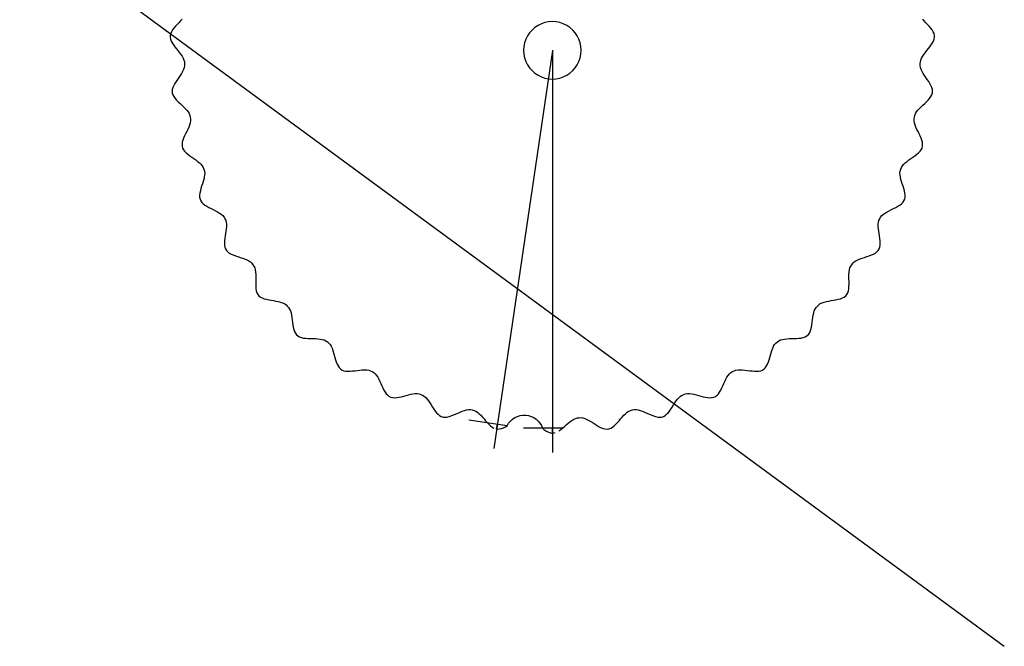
# Model space of a CAD drawing. Extents: x 64 to 1966, y -49 to 641.
# Tile 3 of 8: x 394 to 686, y 44 to 229. Entities that reach past the tile are written whole.
import ezdxf

# ---------------------------------------------------------------- set-up
doc = ezdxf.new("R2010")
doc.units = 0
doc.layers.get('0').update_dxf_attribs({"linetype": 'CONTINUOUS'})

msp = doc.modelspace()

# ---------------------------------------------------------------- linework, layer by layer
at = {"color": 7}
for p, q in [((176.429199, 417.777534), (686.046113, 43.583874)), ((440.844378, 227.774366), (440.362758, 227.241348)), ((441.338323, 228.306513), (440.844378, 227.774366)), ((441.826101, 228.838403), (441.338323, 228.306513)), ((442.289222, 229.370646), (441.826101, 228.838403)), ((662.315174, 228.83837), (661.852055, 229.370617)), ((662.80295, 228.306478), (662.315174, 228.83837)), ((663.296894, 227.774328), (662.80295, 228.306478)), ((663.778511, 227.241308), (663.296894, 227.774328)), ((438.929339, 225.088361), (438.786704, 224.541827)), ((439.176753, 225.630968), (438.929339, 225.088361)), ((439.510454, 226.170261), (439.176753, 225.630968)), ((439.911953, 226.706851), (439.510454, 226.170261)), ((440.362758, 227.241348), (439.911953, 226.706851)), ((664.229315, 226.706809), (663.778511, 227.241308)), ((664.630813, 226.170217), (664.229315, 226.706809)), ((664.964516, 225.630923), (664.630813, 226.170217)), ((665.211931, 225.088314), (664.964516, 225.630923)), ((665.35457, 224.541779), (665.211931, 225.088314)), ((438.786704, 224.541827), (438.766567, 223.990783)), ((438.766567, 223.990783), (438.868931, 223.435295)), ((438.868931, 223.435295), (439.076078, 222.876073)), ((439.076078, 222.876073), (439.369524, 222.313859)), ((439.369524, 222.313859), (439.730783, 221.749391)), ((664.410499, 221.749349), (664.771758, 222.313815)), ((664.771758, 222.313815), (665.065204, 222.876028)), ((665.065204, 222.876028), (665.27235, 223.435249)), ((665.27235, 223.435249), (665.37471, 223.990736)), ((665.37471, 223.990736), (665.35457, 224.541779)), ((439.730783, 221.749391), (440.141367, 221.183411)), ((440.141367, 221.183411), (440.582793, 220.616657)), ((440.582793, 220.616657), (441.036574, 220.049871)), ((441.036574, 220.049871), (441.484222, 219.483792)), ((441.484222, 219.483792), (441.907255, 218.919161)), ((441.907255, 218.919161), (442.287185, 218.356716)), ((552.142607, 220.115177), (534.714599, 102.219257)), ((552.070637, 220.125793), (552.070637, 100.948682)), ((560.574574, 220.125793), (560.574574, 220.125793)), ((661.854085, 218.356689), (662.234016, 218.919131)), ((662.234016, 218.919131), (662.65705, 219.48376)), ((662.65705, 219.48376), (663.104702, 220.049837)), ((663.104702, 220.049837), (663.558485, 220.61662)), ((663.558485, 220.61662), (663.999913, 221.183371)), ((663.999913, 221.183371), (664.410499, 221.749349)), ((442.287185, 218.356716), (442.605526, 217.797199)), ((442.605526, 217.797199), (442.843793, 217.24135)), ((442.843793, 217.24135), (442.983498, 216.689908)), ((442.983498, 216.689908), (443.009625, 216.140015)), ((443.009625, 216.140015), (443.023709, 215.589683)), ((661.117565, 215.589662), (661.131648, 216.139995)), ((661.131648, 216.139995), (661.157773, 216.689887)), ((661.157773, 216.689887), (661.297477, 217.241327)), ((661.297477, 217.241327), (661.535743, 217.797174)), ((661.535743, 217.797174), (661.854085, 218.356689)), ((442.113061, 213.287825), (441.732371, 212.693823)), ((442.450923, 213.8765), (442.113061, 213.287825)), ((442.727573, 214.457759), (442.450923, 213.8765)), ((442.92463, 215.029516), (442.727573, 214.457759)), ((443.023709, 215.589683), (442.92463, 215.029516)), ((661.216646, 215.029493), (661.117565, 215.589662)), ((661.413702, 214.457734), (661.216646, 215.029493)), ((661.690351, 213.876473), (661.413702, 214.457734)), ((662.028211, 213.287795), (661.690351, 213.876473)), ((662.4089, 212.693791), (662.028211, 213.287795)), ((440.148977, 210.306284), (439.829885, 209.716954)), ((440.517155, 210.900723), (440.148977, 210.306284)), ((440.916035, 211.498184), (440.517155, 210.900723)), ((441.327234, 212.09658), (440.916035, 211.498184)), ((441.732371, 212.693823), (441.327234, 212.09658)), ((662.814034, 212.096546), (662.4089, 212.693791)), ((663.225232, 211.498148), (662.814034, 212.096546)), ((663.62411, 210.900684), (663.225232, 211.498148)), ((663.992285, 210.306242), (663.62411, 210.900684)), ((664.311376, 209.716911), (663.992285, 210.306242)), ((439.412488, 208.561971), (439.35095, 208.000493)), ((439.35095, 208.000493), (439.41126, 207.45239)), ((439.41126, 207.45239), (439.593412, 206.917726)), ((439.578262, 209.13482), (439.412488, 208.561971)), ((439.829885, 209.716954), (439.578262, 209.13482)), ((664.563, 209.134776), (664.311376, 209.716911)), ((664.547861, 206.917679), (664.730011, 207.452344)), ((664.728775, 208.561925), (664.563, 209.134776)), ((664.790317, 208.000447), (664.728775, 208.561925)), ((664.730011, 207.452344), (664.790317, 208.000447)), ((439.593412, 206.917726), (439.879775, 206.394625)), ((439.879775, 206.394625), (440.251953, 205.881128)), ((440.251953, 205.881128), (440.691549, 205.375275)), ((440.691549, 205.375275), (441.180166, 204.875108)), ((441.180166, 204.875108), (441.699407, 204.378666)), ((441.699407, 204.378666), (442.230877, 203.883991)), ((661.910394, 203.883956), (662.441865, 204.378629)), ((662.441865, 204.378629), (662.961108, 204.875068)), ((662.961108, 204.875068), (663.449726, 205.375232)), ((663.449726, 205.375232), (663.889322, 205.881083)), ((663.889322, 205.881083), (664.261499, 206.394579)), ((664.261499, 206.394579), (664.547861, 206.917679)), ((442.230877, 203.883991), (442.756178, 203.389123)), ((442.756178, 203.389123), (443.256913, 202.892102)), ((443.256913, 202.892102), (443.714687, 202.39097)), ((443.714687, 202.39097), (444.111101, 201.883766)), ((444.111101, 201.883766), (444.427761, 201.368532)), ((659.713505, 201.36851), (660.030164, 201.883742)), ((660.030164, 201.883742), (660.42658, 202.390943)), ((660.42658, 202.390943), (660.884354, 202.892073)), ((660.884354, 202.892073), (661.385091, 203.389091)), ((661.385091, 203.389091), (661.910394, 203.883956)), ((444.427761, 201.368532), (444.646268, 200.843308)), ((444.718075, 198.597684), (444.529004, 197.982338)), ((444.646268, 200.843308), (444.752182, 200.303079)), ((444.829783, 199.192039), (444.718075, 198.597684)), ((444.752182, 200.303079), (444.846245, 199.760663)), ((444.846245, 199.760663), (444.829783, 199.192039)), ((659.295026, 199.760642), (659.389087, 200.30306)), ((659.311489, 199.192016), (659.295026, 199.760642)), ((659.423198, 198.597659), (659.311489, 199.192016)), ((659.389087, 200.30306), (659.494999, 200.843288)), ((659.612267, 197.982311), (659.423198, 198.597659)), ((659.494999, 200.843288), (659.713505, 201.36851)), ((443.676448, 196.057775), (443.356758, 195.405886)), ((443.990308, 196.707642), (443.676448, 196.057775)), ((444.280454, 197.350743), (443.990308, 196.707642)), ((444.529004, 197.982338), (444.280454, 197.350743)), ((659.860814, 197.350714), (659.612267, 197.982311)), ((660.150958, 196.707611), (659.860814, 197.350714)), ((660.464815, 196.057742), (660.150958, 196.707611)), ((660.784503, 195.40585), (660.464815, 196.057742)), ((442.377349, 192.872926), (442.296751, 192.282044)), ((442.541533, 193.485492), (442.377349, 192.872926)), ((442.771417, 194.115002), (442.541533, 193.485492)), ((443.04912, 194.756714), (442.771417, 194.115002)), ((443.356758, 195.405886), (443.04912, 194.756714)), ((661.092138, 194.756677), (660.784503, 195.40585)), ((661.369839, 194.114963), (661.092138, 194.756677)), ((661.599722, 193.485452), (661.369839, 194.114963)), ((661.763905, 192.872884), (661.599722, 193.485452)), ((661.844506, 192.282001), (661.763905, 192.872884)), ((442.296751, 192.282044), (442.317619, 191.71759)), ((442.317619, 191.71759), (442.457092, 191.18411)), ((442.457092, 191.18411), (442.71515, 190.681664)), ((442.71515, 190.681664), (443.074626, 190.205832)), ((443.074626, 190.205832), (443.517604, 189.751997)), ((443.517604, 189.751997), (444.026168, 189.315541)), ((660.115101, 189.315499), (660.623666, 189.751953)), ((660.623666, 189.751953), (661.066642, 190.205787)), ((661.066642, 190.205787), (661.426116, 190.681618)), ((661.426116, 190.681618), (661.684172, 191.184063)), ((661.684172, 191.184063), (661.82364, 191.717546)), ((661.82364, 191.717546), (661.844506, 192.282001)), ((444.026168, 189.315541), (444.582403, 188.891846)), ((444.582403, 188.891846), (445.168393, 188.476298)), ((445.168393, 188.476298), (445.766224, 188.064277)), ((445.766224, 188.064277), (446.35798, 187.651166)), ((446.35798, 187.651166), (446.925746, 187.23235)), ((446.925746, 187.23235), (447.451606, 186.80321)), ((447.451606, 186.80321), (447.917647, 186.35913)), ((656.223616, 186.359108), (656.689655, 186.803185)), ((656.689655, 186.803185), (657.215517, 187.232322)), ((657.215517, 187.232322), (657.783284, 187.651136)), ((657.783284, 187.651136), (658.375042, 188.064242)), ((658.375042, 188.064242), (658.972874, 188.476261)), ((658.972874, 188.476261), (659.558866, 188.891807)), ((659.558866, 188.891807), (660.115101, 189.315499)), ((447.917647, 186.35913), (448.30595, 185.895493)), ((448.30595, 185.895493), (448.598603, 185.407681)), ((448.598603, 185.407681), (448.782045, 184.888631)), ((448.782045, 184.888631), (448.954083, 184.365689)), ((448.954083, 184.365689), (449.020588, 183.800729)), ((655.120681, 183.800706), (655.187185, 184.365669)), ((655.187185, 184.365669), (655.359221, 184.888611)), ((655.359221, 184.888611), (655.542662, 185.407661)), ((655.542662, 185.407661), (655.835312, 185.895472)), ((655.835312, 185.895472), (656.223616, 186.359108)), ((448.551791, 181.220579), (448.335897, 180.531939)), ((448.745209, 181.899072), (448.551791, 181.220579)), ((448.899149, 182.560125), (448.745209, 181.899072)), ((448.996609, 183.196442), (448.899149, 182.560125)), ((449.020588, 183.800729), (448.996609, 183.196442)), ((655.144659, 183.196418), (655.120681, 183.800706)), ((655.242118, 182.560099), (655.144659, 183.196418)), ((655.396056, 181.899044), (655.242118, 182.560099)), ((655.589471, 181.220549), (655.396056, 181.899044)), ((655.805362, 180.531908), (655.589471, 181.220549)), ((447.72338, 178.478096), (447.587603, 177.821823)), ((447.90469, 179.153402), (447.72338, 178.478096)), ((448.114529, 179.840449), (447.90469, 179.153402)), ((448.335897, 180.531939), (448.114529, 179.840449)), ((656.026726, 179.840416), (655.805362, 180.531908)), ((656.236564, 179.153368), (656.026726, 179.840416)), ((656.417871, 178.47806), (656.236564, 179.153368)), ((656.553647, 177.821785), (656.417871, 178.47806)), ((447.587603, 177.821823), (447.51436, 177.191879)), ((447.51436, 177.191879), (447.520653, 176.595559)), ((447.520653, 176.595559), (447.623484, 176.040158)), ((447.623484, 176.040158), (447.839146, 175.53267)), ((447.839146, 175.53267), (448.167611, 175.073153)), ((655.973649, 175.073108), (656.302112, 175.532626)), ((656.302112, 175.532626), (656.517769, 176.040116)), ((656.517769, 176.040116), (656.620598, 176.595518)), ((656.626889, 177.19184), (656.553647, 177.821785)), ((656.620598, 176.595518), (656.626889, 177.19184)), ((448.167611, 175.073153), (448.592538, 174.654732)), ((448.592538, 174.654732), (449.096874, 174.270231)), ((449.096874, 174.270231), (449.663567, 173.912474)), ((449.663567, 173.912474), (450.275564, 173.574283)), ((450.275564, 173.574283), (450.915815, 173.248483)), ((450.915815, 173.248483), (451.567265, 172.927898)), ((451.567265, 172.927898), (452.212864, 172.60535)), ((452.212864, 172.60535), (452.83556, 172.273664)), ((452.83556, 172.273664), (453.4183, 171.925664)), ((650.722959, 171.92564), (651.305699, 172.273638)), ((651.305699, 172.273638), (651.928395, 172.605321)), ((651.928395, 172.605321), (652.573996, 172.927865)), ((652.573996, 172.927865), (653.225447, 173.248448)), ((653.225447, 173.248448), (653.865698, 173.574245)), ((653.865698, 173.574245), (654.477697, 173.912432)), ((654.477697, 173.912432), (655.044389, 174.270188)), ((655.044389, 174.270188), (655.548724, 174.654688)), ((655.548724, 174.654688), (655.973649, 175.073108)), ((453.4183, 171.925664), (453.944032, 171.554172)), ((453.944032, 171.554172), (454.395704, 171.152013)), ((454.395704, 171.152013), (454.756264, 170.71201)), ((454.756264, 170.71201), (455.013326, 170.225201)), ((455.013326, 170.225201), (455.25967, 169.732881)), ((455.25967, 169.732881), (455.407726, 169.183625)), ((648.73354, 169.183603), (648.881595, 169.732862)), ((648.881595, 169.732862), (649.127939, 170.225182)), ((649.127939, 170.225182), (649.384998, 170.711993)), ((649.384998, 170.711993), (649.745556, 171.151994)), ((649.745556, 171.151994), (650.197227, 171.554151)), ((650.197227, 171.554151), (650.722959, 171.92564)), ((455.319597, 166.562712), (455.206271, 165.849977)), ((455.412165, 167.262137), (455.319597, 166.562712)), ((455.407726, 169.183625), (455.471988, 168.582286)), ((455.468214, 167.938559), (455.412165, 167.262137)), ((455.471988, 168.582286), (455.468214, 167.938559)), ((648.669277, 168.582263), (648.73354, 169.183603)), ((648.673048, 167.938535), (648.669277, 168.582263)), ((648.729095, 167.26211), (648.673048, 167.938535)), ((648.82166, 166.562684), (648.729095, 167.26211)), ((648.934983, 165.849948), (648.82166, 166.562684)), ((454.899324, 163.728838), (454.860547, 163.059789)), ((454.980376, 164.423347), (454.899324, 163.728838)), ((455.087944, 165.133625), (454.980376, 164.423347)), ((455.206271, 165.849977), (455.087944, 165.133625)), ((649.053307, 165.133594), (648.934983, 165.849948)), ((649.160872, 164.423315), (649.053307, 165.133594)), ((649.241922, 163.728805), (649.160872, 164.423315)), ((649.280697, 163.059755), (649.241922, 163.728805)), ((454.860547, 163.059789), (454.879806, 162.425894)), ((454.879806, 162.425894), (454.972856, 161.836845)), ((454.972856, 161.836845), (455.155459, 161.302335)), ((455.155459, 161.302335), (455.442713, 160.831656)), ((455.442713, 160.831656), (455.834585, 160.424861)), ((648.306669, 160.424818), (648.698538, 160.831615)), ((648.698538, 160.831615), (648.985788, 161.302296)), ((648.985788, 161.302296), (649.168388, 161.836808)), ((649.168388, 161.836808), (649.261438, 162.425858)), ((649.261438, 162.425858), (649.280697, 163.059755)), ((455.834585, 160.424861), (456.315905, 160.072769)), ((456.315905, 160.072769), (456.87085, 159.765797)), ((456.87085, 159.765797), (457.483594, 159.494363)), ((457.483594, 159.494363), (458.138311, 159.248884)), ((458.138311, 159.248884), (458.819175, 159.019777)), ((458.819175, 159.019777), (459.510361, 158.79746)), ((459.510361, 158.79746), (460.196044, 158.57235)), ((460.196044, 158.57235), (460.860398, 158.334864)), ((460.860398, 158.334864), (461.487597, 158.07542)), ((461.487597, 158.07542), (462.061816, 157.784434)), ((462.061816, 157.784434), (462.567229, 157.452324)), ((641.574028, 157.452308), (642.07944, 157.784415)), ((642.07944, 157.784415), (642.653659, 158.075399)), ((642.653659, 158.075399), (643.280858, 158.33484)), ((643.280858, 158.33484), (643.945212, 158.572323)), ((643.945212, 158.572323), (644.630895, 158.79743)), ((644.630895, 158.79743), (645.322081, 159.019744)), ((645.322081, 159.019744), (646.002946, 159.248847)), ((646.002946, 159.248847), (646.657663, 159.494324)), ((646.657663, 159.494324), (647.270406, 159.765755)), ((647.270406, 159.765755), (647.82535, 160.072726)), ((647.82535, 160.072726), (648.306669, 160.424818)), ((462.567229, 157.452324), (462.988012, 157.069508)), ((462.988012, 157.069508), (463.313214, 156.625315)), ((463.313214, 156.625315), (463.628617, 156.17411)), ((463.628617, 156.17411), (463.855067, 155.652263)), ((463.855067, 155.652263), (464.006199, 155.06669)), ((464.006199, 155.06669), (464.096193, 154.429274)), ((640.045066, 154.42925), (640.135063, 155.066668)), ((640.135063, 155.066668), (640.286196, 155.652243)), ((640.286196, 155.652243), (640.512646, 156.174092)), ((640.512646, 156.174092), (640.828047, 156.625298)), ((640.828047, 156.625298), (641.153248, 157.069493)), ((641.153248, 157.069493), (641.574028, 157.452308)), ((464.096193, 154.429274), (464.139229, 153.7519)), ((464.141141, 152.32481), (464.128377, 151.598862)), ((464.139229, 153.7519), (464.149484, 153.04645)), ((464.149484, 153.04645), (464.141141, 152.32481)), ((639.991769, 153.046424), (640.002028, 153.751875)), ((640.000109, 152.324783), (639.991769, 153.046424)), ((640.01287, 151.598836), (640.000109, 152.324783)), ((640.002028, 153.751875), (640.045066, 154.42925)), ((464.128377, 151.598862), (464.125372, 150.880492)), ((464.125372, 150.880492), (464.146305, 150.181583)), ((464.146305, 150.181583), (464.205357, 149.514018)), ((464.205357, 149.514018), (464.316705, 148.889682)), ((464.316705, 148.889682), (464.494531, 148.320459)), ((639.646709, 148.320426), (639.824534, 148.889651)), ((639.824534, 148.889651), (639.935883, 149.513989)), ((639.935883, 149.513989), (639.994936, 150.181554)), ((639.994936, 150.181554), (640.015872, 150.880465)), ((640.015872, 150.880465), (640.01287, 151.598836)), ((464.494531, 148.320459), (464.753012, 147.818232)), ((464.753012, 147.818232), (465.105737, 147.394393)), ((465.105737, 147.394393), (465.552662, 147.04899)), ((465.552662, 147.04899), (466.080119, 146.77073)), ((466.080119, 146.77073), (466.673846, 146.547831)), ((466.673846, 146.547831), (467.31958, 146.368506)), ((467.31958, 146.368506), (468.003062, 146.220971)), ((468.003062, 146.220971), (468.710029, 146.09344)), ((468.710029, 146.09344), (469.426219, 145.974129)), ((469.426219, 145.974129), (470.137371, 145.851254)), ((634.003881, 145.85123), (634.715033, 145.974102)), ((634.715033, 145.974102), (635.431223, 146.093409)), ((635.431223, 146.093409), (636.13819, 146.220936)), ((636.13819, 146.220936), (636.821671, 146.368469)), ((636.821671, 146.368469), (637.467405, 146.547793)), ((637.467405, 146.547793), (638.06113, 146.770691)), ((638.06113, 146.770691), (638.588585, 147.048951)), ((638.588585, 147.048951), (639.035508, 147.394355)), ((639.035508, 147.394355), (639.388229, 147.818198)), ((639.388229, 147.818198), (639.646709, 148.320426)), ((470.137371, 145.851254), (470.829223, 145.71303)), ((470.829223, 145.71303), (471.487514, 145.547672)), ((471.487514, 145.547672), (472.097981, 145.343393)), ((472.097981, 145.343393), (472.646365, 145.088412)), ((472.646365, 145.088412), (473.118401, 144.770942)), ((473.118401, 144.770942), (473.504813, 144.378832)), ((473.504813, 144.378832), (473.88255, 143.978358)), ((473.88255, 143.978358), (474.182568, 143.495045)), ((474.182568, 143.495045), (474.41735, 142.937716)), ((629.723908, 142.937696), (629.958691, 143.495026)), ((629.958691, 143.495026), (630.25871, 143.978342)), ((630.25871, 143.978342), (630.636446, 144.378817)), ((630.636446, 144.378817), (631.022856, 144.770928)), ((631.022856, 144.770928), (631.494891, 145.088398)), ((631.494891, 145.088398), (632.043272, 145.343378)), ((632.043272, 145.343378), (632.653739, 145.547653)), ((632.653739, 145.547653), (633.312029, 145.713009)), ((633.312029, 145.713009), (634.003881, 145.85123)), ((474.41735, 142.937716), (474.599194, 142.320196)), ((474.599194, 142.320196), (474.740398, 141.656306)), ((474.740398, 141.656306), (474.853259, 140.959868)), ((474.853259, 140.959868), (474.950075, 140.244703)), ((474.950075, 140.244703), (475.043146, 139.524633)), ((629.098096, 139.524611), (629.191171, 140.24468)), ((629.191171, 140.24468), (629.287991, 140.959845)), ((629.287991, 140.959845), (629.400856, 141.656284)), ((629.400856, 141.656284), (629.542062, 142.320175)), ((629.542062, 142.320175), (629.723908, 142.937696)), ((475.043146, 139.524633), (475.144769, 138.81348)), ((475.144769, 138.81348), (475.267241, 138.125067)), ((475.267241, 138.125067), (475.422862, 137.473214)), ((475.422862, 137.473214), (475.623928, 136.871744)), ((628.517308, 136.871719), (628.718374, 137.47319)), ((628.718374, 137.47319), (628.873996, 138.125044)), ((628.873996, 138.125044), (628.996471, 138.813458)), ((628.996471, 138.813458), (629.098096, 139.524611)), ((475.623928, 136.871744), (475.882738, 136.334479)), ((475.882738, 136.334479), (476.21159, 135.87524)), ((476.21159, 135.87524), (476.622266, 135.507274)), ((476.622266, 135.507274), (477.11472, 135.230624)), ((477.11472, 135.230624), (477.677071, 135.032129)), ((477.677071, 135.032129), (478.296925, 134.898052)), ((478.296925, 134.898052), (478.961888, 134.814657)), ((478.961888, 134.814657), (479.659568, 134.76821)), ((479.659568, 134.76821), (480.377569, 134.744974)), ((480.377569, 134.744974), (481.103499, 134.731213)), ((481.103499, 134.731213), (481.824963, 134.713192)), ((481.824963, 134.713192), (482.529568, 134.677175)), ((482.529568, 134.677175), (483.20492, 134.609426)), ((483.20492, 134.609426), (483.838625, 134.49621)), ((483.838625, 134.49621), (484.41829, 134.32379)), ((484.41829, 134.32379), (484.931521, 134.078432)), ((619.209735, 134.078422), (619.722963, 134.323779)), ((619.722963, 134.323779), (620.302626, 134.496197)), ((620.302626, 134.496197), (620.93633, 134.609411)), ((620.93633, 134.609411), (621.611681, 134.677157)), ((621.611681, 134.677157), (622.316285, 134.713171)), ((622.316285, 134.713171), (623.037749, 134.731189)), ((623.037749, 134.731189), (623.763679, 134.744946)), ((623.763679, 134.744946), (624.481679, 134.76818)), ((624.481679, 134.76818), (625.179358, 134.814624)), ((625.179358, 134.814624), (625.844321, 134.898017)), ((625.844321, 134.898017), (626.464173, 135.032093)), ((626.464173, 135.032093), (627.026522, 135.230589)), ((627.026522, 135.230589), (627.518973, 135.507241)), ((627.518973, 135.507241), (627.929647, 135.87521)), ((627.929647, 135.87521), (628.258498, 136.334451)), ((628.258498, 136.334451), (628.517308, 136.871719)), ((484.931521, 134.078432), (485.370906, 133.746764)), ((485.370906, 133.746764), (485.802927, 133.405557)), ((485.802927, 133.405557), (486.170119, 132.971076)), ((486.170119, 132.971076), (486.483547, 132.453872)), ((486.483547, 132.453872), (486.753365, 131.869409)), ((486.753365, 131.869409), (486.989726, 131.233154)), ((617.151523, 131.233135), (617.387889, 131.869391)), ((617.387889, 131.869391), (617.657708, 132.453854)), ((617.657708, 132.453854), (617.971138, 132.97106)), ((617.971138, 132.97106), (618.338331, 133.405543)), ((618.338331, 133.405543), (618.770351, 133.746751)), ((618.770351, 133.746751), (619.209735, 134.078422)), ((486.989726, 131.233154), (487.202787, 130.560569)), ((487.202787, 130.560569), (487.402701, 129.867122)), ((487.402701, 129.867122), (487.599623, 129.168278)), ((487.599623, 129.168278), (487.803707, 128.479499)), ((487.803707, 128.479499), (488.025108, 127.816254)), ((616.116127, 127.816237), (616.33753, 128.479482)), ((616.33753, 128.479482), (616.541618, 129.16826)), ((616.541618, 129.16826), (616.738543, 129.867104)), ((616.738543, 129.867104), (616.93846, 130.560551)), ((616.93846, 130.560551), (617.151523, 131.233135)), ((488.025108, 127.816254), (488.27398, 127.194007)), ((488.27398, 127.194007), (488.560479, 126.628222)), ((488.560479, 126.628222), (488.894757, 126.134365)), ((488.894757, 126.134365), (489.28697, 125.727901)), ((489.28697, 125.727901), (489.746847, 125.423651)), ((614.394388, 125.423624), (614.854263, 125.727876)), ((614.854263, 125.727876), (615.246475, 126.134343)), ((615.246475, 126.134343), (615.580753, 126.628202)), ((615.580753, 126.628202), (615.867252, 127.193988)), ((615.867252, 127.193988), (616.116127, 127.816237)), ((489.746847, 125.423651), (490.274333, 125.221652)), ((490.274333, 125.221652), (490.859593, 125.107151)), ((490.859593, 125.107151), (491.492363, 125.064754)), ((491.492363, 125.064754), (492.162382, 125.079068)), ((492.162382, 125.079068), (492.85939, 125.134698)), ((492.85939, 125.134698), (493.573123, 125.216251)), ((493.573123, 125.216251), (494.29332, 125.308333)), ((494.29332, 125.308333), (495.00972, 125.39555)), ((495.00972, 125.39555), (495.712061, 125.462508)), ((495.712061, 125.462508), (496.390079, 125.493814)), ((496.390079, 125.493814), (497.033516, 125.474072)), ((497.033516, 125.474072), (497.632108, 125.387891)), ((497.632108, 125.387891), (498.175594, 125.219874)), ((498.175594, 125.219874), (498.658588, 124.955714)), ((498.658588, 124.955714), (499.135685, 124.681046)), ((499.135685, 124.681046), (499.562225, 124.30466)), ((499.562225, 124.30466), (499.947618, 123.838602)), ((499.947618, 123.838602), (500.299659, 123.299654)), ((500.299659, 123.299654), (500.626142, 122.704593)), ((500.626142, 122.704593), (500.934861, 122.070198)), ((603.206384, 122.070184), (603.515106, 122.704578)), ((603.515106, 122.704578), (603.841592, 123.299639)), ((603.841592, 123.299639), (604.193635, 123.838587)), ((604.193635, 123.838587), (604.57903, 124.304645)), ((604.57903, 124.304645), (605.005571, 124.681034)), ((605.005571, 124.681034), (605.482667, 124.955705)), ((605.482667, 124.955705), (605.965661, 125.219866)), ((605.965661, 125.219866), (606.509144, 125.387882)), ((606.509144, 125.387882), (607.107734, 125.474063)), ((607.107734, 125.474063), (607.751169, 125.493803)), ((607.751169, 125.493803), (608.429187, 125.462495)), ((608.429187, 125.462495), (609.131526, 125.395533)), ((609.131526, 125.395533), (609.847925, 125.308313)), ((609.847925, 125.308313), (610.568121, 125.216228)), ((610.568121, 125.216228), (611.281853, 125.134672)), ((611.281853, 125.134672), (611.97886, 125.079039)), ((611.97886, 125.079039), (612.648878, 125.064724)), ((612.648878, 125.064724), (613.281646, 125.10712)), ((613.281646, 125.10712), (613.866904, 125.221622)), ((613.866904, 125.221622), (614.394388, 125.423624)), ((500.934861, 122.070198), (501.233611, 121.413248)), ((501.233611, 121.413248), (501.530187, 120.750523)), ((501.530187, 120.750523), (501.832384, 120.098801)), ((501.832384, 120.098801), (502.147994, 119.474859)), ((601.993238, 119.474848), (602.308852, 120.098788)), ((602.308852, 120.098788), (602.611051, 120.75051)), ((602.611051, 120.75051), (602.90763, 121.413235)), ((602.90763, 121.413235), (603.206384, 122.070184)), ((502.147994, 119.474859), (502.484815, 118.895479)), ((502.484815, 118.895479), (502.850639, 118.377438)), ((502.850639, 118.377438), (503.253261, 117.937515)), ((503.253261, 117.937515), (503.700476, 117.592489)), ((503.700476, 117.592489), (504.199751, 117.358441)), ((504.199751, 117.358441), (504.751027, 117.235397)), ((504.751027, 117.235397), (505.346721, 117.207329)), ((505.346721, 117.207329), (505.978921, 117.257517)), ((505.978921, 117.257517), (506.639717, 117.369233)), ((506.639717, 117.369233), (507.321197, 117.525756)), ((507.321197, 117.525756), (508.015449, 117.710361)), ((508.015449, 117.710361), (508.714564, 117.906323)), ((508.714564, 117.906323), (509.410631, 118.096919)), ((509.410631, 118.096919), (510.095738, 118.265426)), ((510.095738, 118.265426), (510.761973, 118.395118)), ((510.761973, 118.395118), (511.401427, 118.469272)), ((511.401427, 118.469272), (512.006189, 118.471164)), ((512.006189, 118.471164), (512.568346, 118.38407)), ((512.568346, 118.38407), (513.084656, 118.193051)), ((513.084656, 118.193051), (513.59666, 117.990776)), ((513.59666, 117.990776), (514.073457, 117.680504)), ((514.073457, 117.680504), (514.522601, 117.275528)), ((514.522601, 117.275528), (514.949362, 116.79358)), ((514.949362, 116.79358), (515.359007, 116.252396)), ((588.782239, 116.252385), (589.191887, 116.793568)), ((589.191887, 116.793568), (589.618649, 117.275516)), ((589.618649, 117.275516), (590.067796, 117.680493)), ((590.067796, 117.680493), (590.544595, 117.990766)), ((590.544595, 117.990766), (591.056599, 118.193043)), ((591.056599, 118.193043), (591.572908, 118.384064)), ((591.572908, 118.384064), (592.135063, 118.471159)), ((592.135063, 118.471159), (592.739821, 118.469266)), ((592.739821, 118.469266), (593.379274, 118.39511)), ((593.379274, 118.39511), (594.045508, 118.265416)), ((594.045508, 118.265416), (594.730613, 118.096907)), ((594.730613, 118.096907), (595.426678, 117.906308)), ((595.426678, 117.906308), (596.125792, 117.710342)), ((596.125792, 117.710342), (596.820043, 117.525735)), ((596.820043, 117.525735), (597.501521, 117.36921)), ((597.501521, 117.36921), (598.162315, 117.257492)), ((598.162315, 117.257492), (598.794514, 117.207305)), ((598.794514, 117.207305), (599.390206, 117.235372)), ((599.390206, 117.235372), (599.941481, 117.358419)), ((599.941481, 117.358419), (600.440754, 117.592471)), ((600.440754, 117.592471), (600.887968, 117.9375)), ((600.887968, 117.9375), (601.290591, 118.377425)), ((601.290591, 118.377425), (601.656416, 118.895467)), ((601.656416, 118.895467), (601.993238, 119.474848)), ((515.359007, 116.252396), (515.756805, 115.669712)), ((515.756805, 115.669712), (516.148025, 115.063262)), ((516.148025, 115.063262), (516.537934, 114.45078)), ((516.537934, 114.45078), (516.931801, 113.850003)), ((516.931801, 113.850003), (517.334895, 113.278664)), ((586.806336, 113.278658), (587.209433, 113.849996)), ((587.209433, 113.849996), (587.603303, 114.450773)), ((587.603303, 114.450773), (587.993215, 115.063253)), ((587.993215, 115.063253), (588.384437, 115.669702)), ((588.384437, 115.669702), (588.782239, 116.252385)), ((517.334895, 113.278664), (517.752485, 112.7545)), ((517.752485, 112.7545), (518.189837, 112.295243)), ((518.189837, 112.295243), (518.652222, 111.918631)), ((518.652222, 111.918631), (519.144908, 111.642397)), ((519.144908, 111.642397), (519.67294, 111.483538)), ((519.67294, 111.483538), (520.236257, 111.442071)), ((520.236257, 111.442071), (520.829689, 111.501038)), ((520.829689, 111.501038), (521.447845, 111.642739)), ((521.447845, 111.642739), (522.085332, 111.849478)), ((522.085332, 111.849478), (522.73676, 112.103556)), ((522.73676, 112.103556), (523.396735, 112.387277)), ((523.396735, 112.387277), (524.059868, 112.682944)), ((524.059868, 112.682944), (524.720766, 112.972857)), ((524.720766, 112.972857), (525.374037, 113.239319)), ((525.374037, 113.239319), (526.01429, 113.464634)), ((526.01429, 113.464634), (526.636133, 113.631104)), ((526.636133, 113.631104), (527.234173, 113.721029)), ((527.234173, 113.721029), (527.803021, 113.716715)), ((527.803021, 113.716715), (528.341641, 113.602906)), ((528.341641, 113.602906), (528.877641, 113.477335)), ((528.877641, 113.477335), (529.394533, 113.239792)), ((529.394533, 113.239792), (529.897855, 112.904527)), ((529.897855, 112.904527), (530.390241, 112.489852)), ((530.390241, 112.489852), (530.874317, 112.01408)), ((530.874317, 112.01408), (531.352715, 111.495526)), ((531.352715, 111.495526), (531.828066, 110.9525)), ((531.828066, 110.9525), (532.302998, 110.403317)), ((558.395564, 110.818757), (558.942341, 111.077165)), ((558.942341, 111.077165), (559.488313, 111.236918)), ((559.488313, 111.236918), (560.036884, 111.28311)), ((560.036884, 111.28311), (560.586335, 111.317285)), ((560.586335, 111.317285), (561.149746, 111.23873)), ((561.149746, 111.23873), (561.728318, 111.062686)), ((561.728318, 111.062686), (562.319294, 110.807449)), ((571.838238, 110.403315), (572.313173, 110.952496)), ((572.313173, 110.952496), (572.788525, 111.49552)), ((572.788525, 111.49552), (573.266927, 112.014074)), ((573.266927, 112.014074), (573.751007, 112.489844)), ((573.751007, 112.489844), (574.243394, 112.904519)), ((574.243394, 112.904519), (574.746719, 113.239784)), ((574.746719, 113.239784), (575.263613, 113.477328)), ((575.263613, 113.477328), (575.799613, 113.602901)), ((575.799613, 113.602901), (576.338232, 113.716712)), ((576.338232, 113.716712), (576.907077, 113.721028)), ((576.907077, 113.721028), (577.505116, 113.631101)), ((577.505116, 113.631101), (578.126957, 113.464631)), ((578.126957, 113.464631), (578.767207, 113.239314)), ((578.767207, 113.239314), (579.420476, 112.972848)), ((579.420476, 112.972848), (580.081372, 112.682933)), ((580.081372, 112.682933), (580.744503, 112.387264)), ((580.744503, 112.387264), (581.404477, 112.10354)), ((581.404477, 112.10354), (582.055903, 111.849459)), ((582.055903, 111.849459), (582.693389, 111.642719)), ((582.693389, 111.642719), (583.311542, 111.501018)), ((583.311542, 111.501018), (583.904973, 111.442053)), ((583.904973, 111.442053), (584.468289, 111.483522)), ((584.468289, 111.483522), (584.99632, 111.642386)), ((584.99632, 111.642386), (585.489005, 111.918623)), ((585.489005, 111.918623), (585.951391, 112.295237)), ((585.951391, 112.295237), (586.388745, 112.754494)), ((586.388745, 112.754494), (586.806336, 113.278658)), ((538.691559, 108.93467), (527.328039, 110.614487)), ((532.302998, 110.403317), (532.780142, 109.86629)), ((532.780142, 109.86629), (533.262128, 109.359731)), ((533.262128, 109.359731), (533.751586, 108.901953)), ((533.751586, 108.901953), (534.251147, 108.51127)), ((534.251147, 108.51127), (534.763439, 108.205994)), ((535.563862, 107.964298), (535.771126, 109.366384)), ((536.399981, 107.965151), (536.978503, 108.109893)), ((536.978503, 108.109893), (537.56944, 108.340088)), ((537.56944, 108.340088), (538.170033, 108.637443)), ((555.026113, 108.173479), (543.535798, 108.173479)), ((549.132675, 108.159732), (549.590231, 107.801582)), ((552.070637, 106.756156), (552.070637, 108.173479)), ((554.551, 107.801589), (555.101608, 108.232571)), ((555.101608, 108.232571), (555.651861, 108.694401)), ((555.651861, 108.694401), (556.201697, 109.168579)), ((556.201697, 109.168579), (556.751048, 109.636604)), ((556.751048, 109.636604), (557.299853, 110.079976)), ((557.299853, 110.079976), (557.848047, 110.480194)), ((557.848047, 110.480194), (558.395564, 110.818757)), ((562.319294, 110.807449), (562.919915, 110.491312)), ((562.919915, 110.491312), (563.527425, 110.13257)), ((563.527425, 110.13257), (564.139066, 109.749516)), ((564.139066, 109.749516), (564.752081, 109.360445)), ((564.752081, 109.360445), (565.363711, 108.983652)), ((565.363711, 108.983652), (565.9712, 108.63743)), ((565.9712, 108.63743), (566.57179, 108.340075)), ((566.57179, 108.340075), (567.162726, 108.10988)), ((567.162726, 108.10988), (567.741247, 107.965139)), ((568.304597, 107.924147), (568.850132, 108.004435)), ((568.850132, 108.004435), (569.377787, 108.205993)), ((569.377787, 108.205993), (569.890081, 108.51127)), ((569.890081, 108.51127), (570.389643, 108.901954)), ((570.389643, 108.901954), (570.879103, 109.359731)), ((570.879103, 109.359731), (571.361092, 109.866289)), ((571.361092, 109.866289), (571.838238, 110.403315)), ((535.563862, 107.964298), (535.836629, 107.924156)), ((535.836629, 107.924156), (536.399981, 107.965151)), ((549.590231, 107.801582), (550.141127, 107.419949)), ((550.141127, 107.419949), (550.692247, 107.106167)), ((550.692247, 107.106167), (551.243529, 106.878734)), ((551.243529, 106.878734), (551.794907, 106.756155)), ((551.794907, 106.756155), (552.070637, 106.756156)), ((552.346319, 106.756157), (552.897698, 106.87874)), ((554.000103, 107.419956), (554.551, 107.801589)), ((567.741247, 107.965139), (568.304597, 107.924147))]:
    msp.add_line(p, q, dxfattribs=at)
for points in [[(556.323335, 227.492523), (553.691837, 229.012166), (550.449437, 229.012166), (547.817939, 227.492523)], [(547.817939, 227.492523), (545.186441, 225.97288), (543.565798, 223.164558), (543.5667, 220.125793)], [(560.574574, 220.125793), (560.575476, 223.164558), (558.954832, 225.97288), (556.323335, 227.492523)], [(543.5667, 220.125793), (543.565798, 217.087027), (545.186441, 214.278706), (547.817939, 212.759063)], [(556.323335, 212.759063), (558.954832, 214.278706), (560.575476, 217.087027), (560.574574, 220.125793)], [(547.817939, 212.759063), (550.449437, 211.239419), (553.691837, 211.239419), (556.323335, 212.759063)], [(538.682322, 108.929405), (539.712233, 110.979802), (541.876515, 112.207224), (544.164842, 112.038687)], [(544.164842, 112.038687), (546.453169, 111.870151), (548.414273, 110.338893), (549.132675, 108.159732)], [(538.170033, 108.637443), (538.170033, 108.637443), (538.682322, 108.929405), (538.682322, 108.929405)]]:
    msp.add_open_spline(points, degree=3, dxfattribs=at)

doc.saveas('drawing.dxf')
